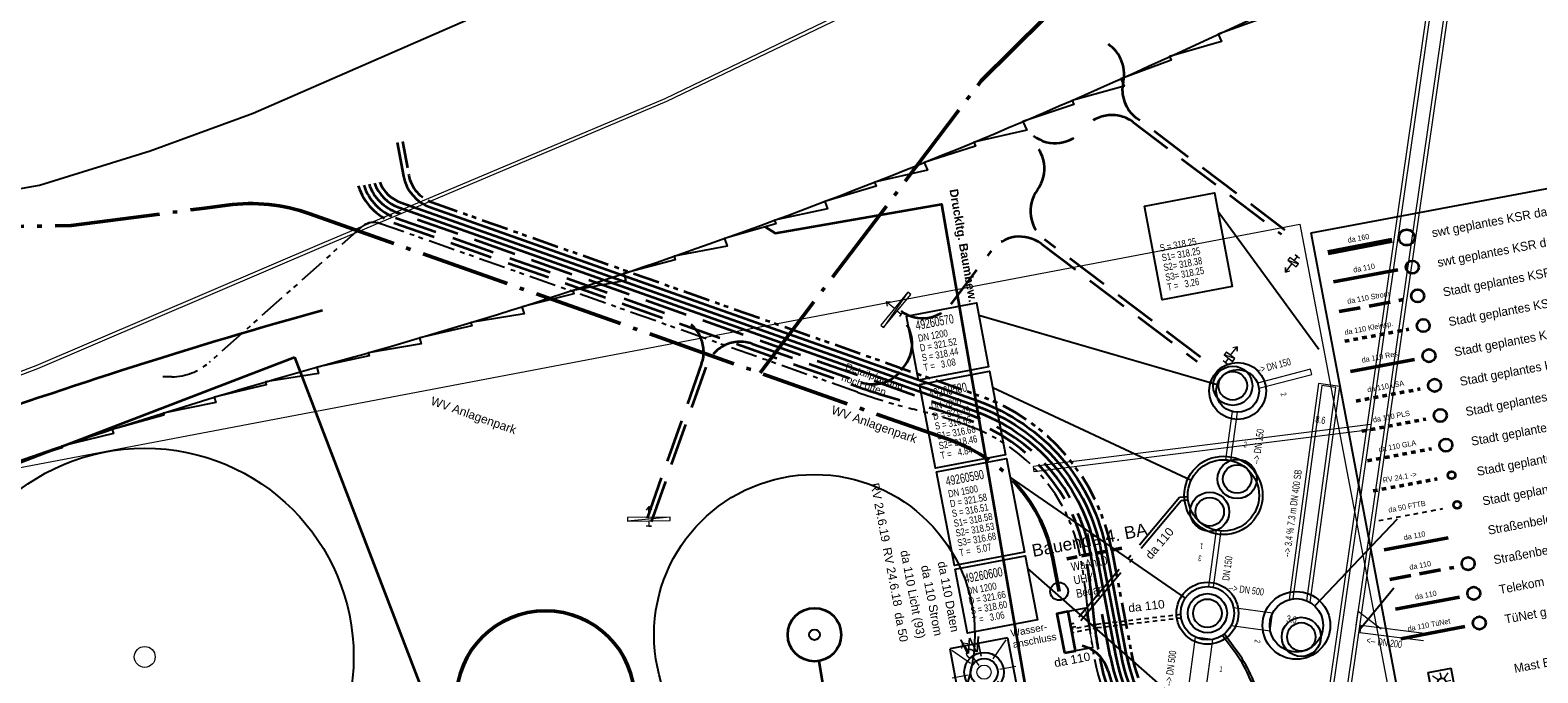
# Model space of a CAD drawing. Extents: x 3503739 to 3504470, y 5375172 to 5375561.
# Tile 117 of 121: x 3504095 to 3504137, y 5375429 to 5375447. Entities that reach past the tile are written whole.
import ezdxf

# ---------------------------------------------------------------- set-up
doc = ezdxf.new("R2010")
doc.units = 0
doc.header["$MEASUREMENT"] = 0
for name, pattern in [('103', [3.37501, 2.50001, -0.375, 0.125, -0.375]), ('123', [0.25001, 0.12501, -0.125]), ('2', [3.4, 1.2, -0.5, 1.2, -0.5]), ('202', [2.64, 1.75, -0.38, 0.13, -0.38]), ('237', [1.5, 0.75, -0.18, 0.13, -0.13, 0.13, -0.18]), ('49', [1.7001, 0.6001, -0.25, 0.6, -0.25]), ('88', [0.35001, 0.12501, -0.05, 0.125, -0.05]), ('89', [0.85001, 0.30001, -0.125, 0.3, -0.125])]:
    doc.linetypes.add(name, pattern=pattern)
for name, color, linetype in [('2P_FAHRBAHN', 7, 'Continuous'), ('_4WP_ALLGEMEIN', 7, 'Continuous'), ('_4WP_BAUBEGINN', 7, 'Continuous'), ('_4WP_KANALISATIO', 7, 'Continuous'), ('_4WP_KANCAD_', 7, 'Continuous'), ('_4WP_KANCAD__', 7, 'Continuous'), ('_4WP_KANCADT_', 7, 'Continuous'), ('_4WP_KANCADT__', 7, 'Continuous'), ('_4WP_LICHT-KSR', 7, 'Continuous'), ('_4WP_LICHT-LAMPE', 7, 'Continuous'), ('_4WP_STADT_BEW_S', 7, 'Continuous'), ('_4WP_STADT_DATEN', 7, 'Continuous'), ('_4WP_STADT_FTT1', 7, 'Continuous'), ('_4WP_STADT_KLEIN', 7, 'Continuous'), ('_4WP_STADT_RESER', 7, 'Continuous'), ('_4WP_STADT_STROM', 7, 'Continuous'), ('_4WP_STADT_WASSE', 7, 'Continuous'), ('_4WP_SWT-STRSTIL', 7, 'Continuous'), ('BHM_2021-11-19', 7, 'Continuous'), ('BHM_BAUM_BESTA', 7, 'Continuous'), ('BHM_BAUM_NEU', 7, 'Continuous'), ('SP_BAUSTELLENUMF', 7, 'Continuous'), ('VOGT_S2022-01-24', 7, 'Continuous'), ('VOGT_S2022-01-28', 7, 'Continuous'), ('W-SCHE__CLIPPING', 7, 'Continuous'), ('W-SCHESTEMPEL4', 7, 'Continuous')]:
    doc.layers.add(name, color=color, linetype=linetype)
doc.styles.add('145', font='ARIAL.TTF', dxfattribs={"height": 0.24})
doc.styles.add('151', font='ARIAL.TTF', dxfattribs={"height": 0.2})
doc.styles.add('154', font='ARIAL.TTF', dxfattribs={"height": 0.24})
doc.styles.add('177', font='ARIAL.TTF', dxfattribs={"height": 0.2})
doc.styles.add('202', font='ARIAL.TTF', dxfattribs={"height": 0.24})
doc.styles.add('24', font='ARIAL.TTF', dxfattribs={"height": 0.43})
doc.styles.add('3', font='ARIAL.TTF', dxfattribs={"height": 2})
doc.styles.add('40', font='TXT', dxfattribs={"width": 0.7, "height": 0.2})
doc.styles.add('420', font='ARIAL.TTF', dxfattribs={"height": 0.24})
doc.styles.add('434', font='ARIAL.TTF', dxfattribs={"height": 0.24})
doc.styles.add('495', font='ARIAL.TTF', dxfattribs={"height": 0.35})
doc.styles.add('524', font='ARIAL.TTF', dxfattribs={"height": 0.24})
doc.styles.add('558', font='ARIALBD.TTF', dxfattribs={"height": 0.24})
doc.styles.add('575', font='ARIAL.TTF', dxfattribs={"width": 0.8, "height": 0.24})
doc.styles.add('685', font='TXT', dxfattribs={"height": 0.25})
doc.styles.add('686', font='TXT', dxfattribs={"width": 0.8, "height": 0.15})
doc.styles.add('687', font='TXT', dxfattribs={"width": 0.8, "height": 0.15})
doc.styles.add('688', font='TXT', dxfattribs={"width": 0.8, "height": 0.15})
doc.styles.add('689', font='TXT', dxfattribs={"width": 0.8, "height": 0.15})
doc.styles.add('690', font='TXT', dxfattribs={"width": 0.8, "height": 0.15})
doc.styles.add('691', font='TXT', dxfattribs={"width": 0.8, "height": 0.15})
doc.styles.add('692', font='TXT', dxfattribs={"width": 0.8, "height": 0.15})
doc.styles.add('693', font='TXT', dxfattribs={"width": 0.8, "height": 0.15})
doc.styles.add('78', font='TXT', dxfattribs={"width": 0.7, "height": 0.2})
doc.styles.add('81', font='TXT', dxfattribs={"width": 0.7, "height": 0.2})
doc.styles.add('86', font='TXT', dxfattribs={"width": 0.7, "height": 0.26})
doc.styles.add('87', font='TXT', dxfattribs={"width": 0.8, "height": 0.2})
doc.styles.add('91', font='TXT', dxfattribs={"width": 0.6, "height": 0.16})

# ---------------------------------------------------------------- blocks, each defined once
blk = doc.blocks.new('BAUM_BESTAND')
at = {"color": 250, "linetype": 'Continuous', "lineweight": 25}
blk.add_circle((0, 0), 3, dxfattribs=at)
at = {"color": 250, "linetype": 'Continuous', "lineweight": 13}
blk.add_circle((0, 0), 0.15, dxfattribs=at)
blk = doc.blocks.new('_U45')
at = {"color": 5, "linetype": 'Continuous', "lineweight": 13}
blk.add_line((590.884652, -104.188907), (-608.24947, 5.708131), dxfattribs=at)
for points in [[(-608.24947, 5.708131), (573.519834, -202.669682), (590.884652, -104.188907), (-590.884652, 104.188907), (-608.24947, 5.708131)], [(0, 0), (52.094453, 295.442326), (108.590217, 183.937937), (52.094453, 295.442326), (-39.130946, 209.985164)], [(-17.364818, -98.480775), (-43.412044, -246.201938), (30.448537, -259.225552), (-43.412044, -246.201938), (-117.272626, -233.178325)]]:
    blk.add_lwpolyline(points, dxfattribs=at)
at = {"color": 5, "linetype": 'Continuous', "style": '3'}
blk.add_text('16', height=2, dxfattribs=at).set_placement((1398.133639, 1793.280735))
blk = doc.blocks.new('_U38')
at = {"color": 5, "linetype": 'Continuous', "lineweight": 13}
blk.add_line((459.626666, 385.672566), (-395.347905, -462.27701), dxfattribs=at)
for points in [[(-395.347905, -462.27701), (523.905427, 309.068122), (459.626666, 385.672566), (-459.626666, -385.672566), (-395.347905, -462.27701)], [(0, 0), (-192.836283, 229.813333), (-71.104189, 201.417959), (-192.836283, 229.813333), (-186.010855, 104.999818)], [(64.278761, -76.604444), (160.696902, -191.511111), (218.150236, -143.30204), (160.696902, -191.511111), (103.243569, -239.720182)]]:
    blk.add_lwpolyline(points, dxfattribs=at)
at = {"color": 5, "linetype": 'Continuous', "style": '3'}
blk.add_text('16', height=2, dxfattribs=at).set_placement((1398.133639, 1793.280735))
blk = doc.blocks.new('_U42')
at = {"color": 5, "linetype": 'Continuous', "lineweight": 13}
blk.add_line((100.369591, -111.471724), (-174.684074, 44.558663), dxfattribs=at)
for points in [[(-174.684074, 44.558663), (26.055108, -178.384784), (100.369591, -111.471724), (-100.369591, 111.471724), (-174.684074, 44.558663)], [(0, 0), (222.943448, 200.739182), (198.813761, 78.090259), (222.943448, 200.739182), (98.44417, 189.561983)], [(-74.314483, -66.913061), (-185.786206, -167.282652), (-135.601411, -223.018514), (-185.786206, -167.282652), (-235.971002, -111.54679)]]:
    blk.add_lwpolyline(points, dxfattribs=at)
at = {"color": 5, "linetype": 'Continuous', "style": '3'}
blk.add_text('15', height=2, dxfattribs=at).set_placement((-844.192596, 844.355556))
blk = doc.blocks.new('_U41')
at = {"color": 5, "linetype": 'Continuous', "lineweight": 13}
blk.add_line((-100.369591, 111.471724), (174.684074, -44.558663), dxfattribs=at)
for points in [[(0, 0), (-222.943448, -200.739182), (-198.813761, -78.090259), (-222.943448, -200.739182), (-98.44417, -189.561983)], [(174.684074, -44.558663), (-26.055108, 178.384784), (-100.369591, 111.471724), (100.369591, -111.471724), (174.684074, -44.558663)], [(74.314483, 66.913061), (185.786206, 167.282652), (135.601411, 223.018514), (185.786206, 167.282652), (235.971002, 111.54679)]]:
    blk.add_lwpolyline(points, dxfattribs=at)
at = {"color": 5, "linetype": 'Continuous', "style": '3'}
blk.add_text('15', height=2, dxfattribs=at).set_placement((-844.192596, 844.355556))
blk = doc.blocks.new('WP_LP_1010')
at = {"color": 1, "linetype": 'Continuous', "lineweight": 13}
for p, q in [((0, 0.454947), (0, 0.909893)), ((0, 0.909893), (0, 0.454947)), ((-0.776636, 0.776649), (-0.321689, 0.321703)), ((0.321689, 0.321703), (0.776636, 0.776649)), ((0.321689, 0.321703), (0.776636, 0.776649)), ((-0.454947, 0), (-0.909893, 0)), ((-0.454947, 0), (-0.909893, 0)), ((0.454947, 0), (0.909893, 0)), ((-0.321689, -0.321689), (-0.776636, -0.776636)), ((-0.321689, -0.321689), (-0.776636, -0.776636)), ((0.321689, -0.321689), (0.776636, -0.776636)), ((0.321689, -0.321689), (0.776636, -0.776636)), ((0, -0.454947), (0, -0.909893)), ((0, -0.454947), (0, -0.909893))]:
    blk.add_line(p, q, dxfattribs=at)
at = {"color": 7, "linetype": 'Continuous', "lineweight": 25}
for p, q in [((0.8253, 0.8253), (-0.8253, 0.8253)), ((-0.8253, 0.8253), (-0.8253, -0.8253)), ((0.8253, 0.8253), (0.8253, -0.8253)), ((0.8253, -0.8253), (-0.8253, -0.8253))]:
    blk.add_line(p, q, dxfattribs=at)
for radius in [0.555163, 0.38185]:
    blk.add_circle((0, 0), radius, dxfattribs=at)
at = {"color": 1, "linetype": 'Continuous', "style": '24'}
blk.add_text('W', height=0.43, dxfattribs=at).set_placement((-0.503602, 0.589889))
blk = doc.blocks.new('WP_LP-1020')
at = {"color": 7, "linetype": 'Continuous', "lineweight": 25}
for p, q in [((-0.8253, 0.8253), (0.8253, 0.8253)), ((-0.8253, -0.8253), (-0.8253, 0.8253)), ((0.8253, -0.8253), (0.8253, 0.8253)), ((-0.8253, -0.8253), (0.8253, -0.8253))]:
    blk.add_line(p, q, dxfattribs=at)
at = {"color": 1, "linetype": 'Continuous', "lineweight": 13}
for p, q in [((-0.324962, 0), (-0.649924, 0)), ((-0.324962, 0), (-0.649924, 0)), ((-0.554739, 0.55475), (-0.229777, 0.229788)), ((0, 0.324962), (0, 0.649924)), ((0, 0.649924), (0, 0.324962)), ((0.229777, 0.229788), (0.554739, 0.55475)), ((0.229777, 0.229788), (0.554739, 0.55475)), ((0.324962, 0), (0.649924, 0)), ((-0.229777, -0.229777), (-0.554739, -0.554739)), ((-0.229777, -0.229777), (-0.554739, -0.554739)), ((0, -0.324962), (0, -0.649924)), ((0, -0.324962), (0, -0.649924)), ((0.229777, -0.229777), (0.554739, -0.554739)), ((0.229777, -0.229777), (0.554739, -0.554739))]:
    blk.add_line(p, q, dxfattribs=at)
at = {"color": 7, "linetype": 'Continuous', "lineweight": 25}
blk.add_circle((0, 0), 0.272749, dxfattribs=at)

msp = doc.modelspace()

# ---------------------------------------------------------------- linework, layer by layer
at = {"layer": '2P_FAHRBAHN', "color": 7, "linetype": 'Continuous', "lineweight": 35}
msp.add_lwpolyline([(3504082.011, 5375431.772, -0.037803), (3504102.855, 5375439.292)], format="xyb", dxfattribs=at)
at = {"layer": '_4WP_ALLGEMEIN', "color": 1, "linetype": 'Continuous', "lineweight": 35}
for p, q in [((3504089.243, 5375433.048, 319.984), (3504102.066, 5375437.968, 319.984)), ((3504102.066, 5375437.968, 319.984), (3504106.669, 5375425.97))]:
    msp.add_line(p, q, dxfattribs=at)
at = {"layer": '_4WP_BAUBEGINN', "color": 1, "linetype": '89', "lineweight": 50}
msp.add_line((3504123.739, 5375432.307), (3504125.397, 5375432.623), dxfattribs=at)
at = {"layer": '_4WP_KANALISATIO', "color": 1, "linetype": 'Continuous', "lineweight": 18}
for p, q in [((3504132.273, 5375436.083), (3504122.809, 5375434.897)), ((3504132.251, 5375435.929), (3504122.828, 5375434.748))]:
    msp.add_line(p, q, dxfattribs=at)
at = {"layer": '_4WP_KANALISATIO', "color": 7, "linetype": 'Continuous', "lineweight": 13}
for p, q in [((3504122.828, 5375434.748), (3504122.809, 5375434.897)), ((3504123.778, 5375430.825), (3504123.988, 5375429.725)), ((3504124.479, 5375429.819), (3504124.269, 5375430.919))]:
    msp.add_line(p, q, dxfattribs=at)
at = {"layer": '_4WP_KANALISATIO', "color": 250, "linetype": 'Continuous', "lineweight": 25}
for p, q in [((3504124.269, 5375430.919), (3504123.778, 5375430.825)), ((3504124.479, 5375429.819), (3504123.988, 5375429.725))]:
    msp.add_line(p, q, dxfattribs=at)
at = {"layer": '_4WP_KANALISATIO', "color": 7, "linetype": '88', "lineweight": 25}
for p, q in [((3504126.938, 5375430.741), (3504124.583, 5375430.464)), ((3504126.95, 5375430.642), (3504124.598, 5375430.365)), ((3504124.583, 5375430.464), (3504123.873, 5375430.328)), ((3504124.598, 5375430.365), (3504123.891, 5375430.23))]:
    msp.add_line(p, q, dxfattribs=at)
at = {"layer": '_4WP_KANALISATIO', "color": 7, "linetype": '202', "lineweight": 25}
for points in [[(3504127.136, 5375434.05), (3504126.903, 5375434.03), (3504123.938, 5375430.494), (3504123.845, 5375430.476)], [(3504127.145, 5375433.951), (3504126.953, 5375433.934), (3504123.991, 5375430.402), (3504123.863, 5375430.378)]]:
    msp.add_lwpolyline(points, dxfattribs=at)
at = {"layer": '_4WP_KANALISATIO', "color": 7, "linetype": 'Continuous', "lineweight": 35}
msp.add_lwpolyline([(3504123.674, 5375429.665), (3504123.988, 5375429.725), (3504123.778, 5375430.825), (3504123.464, 5375430.765), (3504123.674, 5375429.665)], dxfattribs=at)
at = {"layer": '_4WP_KANALISATIO', "color": 1, "linetype": 'Continuous', "lineweight": 18}
msp.add_lwpolyline([(3504131.864, 5375430.445), (3504131.921, 5375430.841), (3504132.564, 5375430.344)], dxfattribs=at)
at = {"layer": '_4WP_KANALISATIO', "color": 1, "linetype": 'Continuous', "lineweight": 25}
for points in [[(3504129.099, 5375428.296, 0.102285), (3504128.439, 5375429.715), (3504128.105, 5375430.16)], [(3504129.16, 5375428.31, 0.102285), (3504128.489, 5375429.752), (3504128.164, 5375430.195)]]:
    msp.add_lwpolyline(points, format="xyb", dxfattribs=at)
at = {"layer": '_4WP_KANALISATIO', "color": 150, "linetype": 'Continuous', "lineweight": 25}
for centre, radius in [((3504128.398, 5375437.166), 0.55), ((3504128.398, 5375437.166), 0.4), ((3504128.522, 5375434.548), 0.55), ((3504128.522, 5375434.548), 0.4), ((3504127.752, 5375433.628), 0.55), ((3504127.752, 5375433.628), 0.4), ((3504127.687, 5375430.779), 0.55), ((3504127.687, 5375430.779), 0.4), ((3504130.322, 5375430.115), 0.55), ((3504130.322, 5375430.115), 0.4)]:
    msp.add_circle(centre, radius, dxfattribs=at)
at = {"layer": '_4WP_KANCAD_', "color": 1, "linetype": 'Continuous', "lineweight": 18}
for p, q in [((3504132.273, 5375436.083), (3504122.809, 5375434.897)), ((3504132.251, 5375435.929), (3504122.828, 5375434.748))]:
    msp.add_line(p, q, dxfattribs=at)
for points in [[(3504131.597, 5375427.89), (3504136.732, 5375463.509), (3504136.138, 5375463.594), (3504131.003, 5375427.976)], [(3504131.505, 5375427.95), (3504136.628, 5375463.488), (3504136.232, 5375463.545), (3504131.109, 5375428.007)], [(3504131.864, 5375430.445), (3504131.921, 5375430.841), (3504132.564, 5375430.344)]]:
    msp.add_lwpolyline(points, dxfattribs=at)
at = {"layer": '_4WP_KANCAD_', "color": 150, "linetype": 'Continuous', "lineweight": 18}
for points in [[(3504129.131, 5375437.098), (3504130.615, 5375437.483), (3504130.577, 5375437.628), (3504129.093, 5375437.243)], [(3504130.574, 5375431.08), (3504131.399, 5375437.15), (3504130.805, 5375437.231), (3504129.979, 5375431.161)], [(3504130.48, 5375431.128), (3504131.294, 5375437.118), (3504130.898, 5375437.171), (3504130.083, 5375431.182)], [(3504128.346, 5375435.066), (3504128.53, 5375436.421), (3504128.381, 5375436.441), (3504128.197, 5375435.086)], [(3504127.862, 5375431.508), (3504128.077, 5375433.09), (3504127.928, 5375433.11), (3504127.713, 5375431.529)], [(3504128.354, 5375430.436), (3504129.45, 5375430.287), (3504129.517, 5375430.782), (3504128.421, 5375430.931)], [(3504127.623, 5375428.452), (3504127.84, 5375430.045), (3504127.344, 5375430.112), (3504127.128, 5375428.519)]]:
    msp.add_lwpolyline(points, dxfattribs=at)
at = {"layer": '_4WP_KANCAD_', "color": 150, "linetype": 'Continuous', "lineweight": 25}
for centre, radius in [((3504128.536, 5375437.021, 318.436), 0.8), ((3504128.536, 5375437.021, 318.436), 0.6), ((3504128.137, 5375434.088, 316.65), 1.1), ((3504128.137, 5375434.088, 316.65), 1), ((3504127.687, 5375430.779, 316.51), 0.87), ((3504127.687, 5375430.779, 316.51), 0.75), ((3504130.184, 5375430.439, 318.5), 0.95), ((3504130.184, 5375430.439, 318.5), 0.75)]:
    msp.add_circle(centre, radius, dxfattribs=at)
at = {"layer": '_4WP_KANCAD__', "color": 1, "linetype": 'Continuous', "lineweight": 18}
msp.add_lwpolyline([(3504133.779, 5375430.214), (3504131.989, 5375430.436), (3504131.965, 5375430.238), (3504133.755, 5375430.016)], dxfattribs=at)
at = {"layer": '_4WP_KANCADT_', "color": 150, "linetype": 'Continuous', "lineweight": 25}
for p, q in [((3504130.818, 5375438.189), (3504127.986, 5375442.055)), ((3504127.96, 5375437.189), (3504121.275, 5375439.136)), ((3504127.231, 5375434.511), (3504121.665, 5375437.106)), ((3504127.07, 5375431.205), (3504122.151, 5375434.598)), ((3504130.7, 5375430.983), (3504133.021, 5375433.433)), ((3504126.851, 5375428.341), (3504122.645, 5375432.032))]:
    msp.add_line(p, q, dxfattribs=at)
at = {"layer": '_4WP_KANCADT_', "color": 7, "linetype": 'Continuous', "lineweight": 18}
for points in [[(3504125.922, 5375442.208), (3504127.887, 5375442.581), (3504128.385, 5375439.954), (3504126.42, 5375439.581), (3504125.922, 5375442.208)], [(3504119.242, 5375439.124), (3504121.207, 5375439.497), (3504121.548, 5375437.695), (3504119.583, 5375437.322), (3504119.242, 5375439.124)], [(3504119.611, 5375437.204), (3504121.576, 5375437.577), (3504122.022, 5375435.225), (3504120.057, 5375434.852), (3504119.611, 5375437.204)], [(3504120.087, 5375434.751), (3504122.052, 5375435.124), (3504122.55, 5375432.497), (3504120.585, 5375432.124), (3504120.087, 5375434.751)], [(3504120.612, 5375432.02), (3504122.577, 5375432.393), (3504122.918, 5375430.591), (3504120.953, 5375430.218), (3504120.612, 5375432.02)]]:
    msp.add_lwpolyline(points, dxfattribs=at)
at = {"layer": '_4WP_KANCADT_', "color": 150, "linetype": 'Continuous', "lineweight": 25}
for points in [[(3504125.922, 5375442.208), (3504127.887, 5375442.581), (3504128.385, 5375439.954), (3504126.42, 5375439.581), (3504125.922, 5375442.208)], [(3504119.242, 5375439.124), (3504121.207, 5375439.497), (3504121.548, 5375437.695), (3504119.583, 5375437.322), (3504119.242, 5375439.124)], [(3504119.611, 5375437.204), (3504121.576, 5375437.577), (3504122.022, 5375435.225), (3504120.057, 5375434.852), (3504119.611, 5375437.204)], [(3504120.087, 5375434.751), (3504122.052, 5375435.124), (3504122.55, 5375432.497), (3504120.585, 5375432.124), (3504120.087, 5375434.751)], [(3504120.612, 5375432.02), (3504122.577, 5375432.393), (3504122.918, 5375430.591), (3504120.953, 5375430.218), (3504120.612, 5375432.02)]]:
    msp.add_lwpolyline(points, dxfattribs=at)
at = {"layer": '_4WP_KANCADT__', "color": 1, "linetype": 'Continuous', "lineweight": 25}
msp.add_line((3504131.977, 5375430.337), (3504132.92, 5375431.493), dxfattribs=at)
at = {"layer": '_4WP_LICHT-KSR', "color": 190, "linetype": '2', "lineweight": 35}
for points in [[(3504129.861, 5375441.538), (3504125.696, 5375444.685, -0.294876), (3504125.324, 5375445.704, 0.336852), (3504124.823, 5375446.806)], [(3504122.81, 5375444.182, 0.411608), (3504124.205, 5375444.37, -0.414214), (3504125.606, 5375444.565), (3504129.768, 5375441.421)], [(3504127.492, 5375437.966), (3504123.117, 5375441.271, -0.414213), (3504122.922, 5375442.672, 0.41052), (3504122.719, 5375444.063)], [(3504103.859, 5375442.781, 0.237101), (3504104.855, 5375441.745), (3504117.914, 5375437.127, 0.023108), (3504119.469, 5375436.657, -0.023108), (3504121.023, 5375436.187)], [(3504104.01, 5375442.8, 0.23246), (3504104.905, 5375441.886), (3504112.885, 5375439.064, -0.414214), (3504113.494, 5375437.788), (3504111.943, 5375433.399)], [(3504119.096, 5375439.267, 0.414213), (3504120.497, 5375439.462), (3504121.626, 5375440.957, -0.414213), (3504123.027, 5375441.152), (3504127.401, 5375437.846)], [(3504112.084, 5375433.349), (3504113.636, 5375437.738, -0.414214), (3504114.912, 5375438.347), (3504117.964, 5375437.268, 0.326848), (3504119.096, 5375437.608), (3504119.201, 5375437.747, 0.414213), (3504119.006, 5375439.148)], [(3504121.023, 5375436.187, -0.266769), (3504124.268, 5375432.408, -0.025718), (3504124.466, 5375430.964, 0.025662), (3504124.665, 5375429.52, 0.152696), (3504126.325, 5375426.415), (3504127.078, 5375425.675, 0.109772), (3504127.815, 5375425.214, -0.264521), (3504128.322, 5375424.629)]]:
    msp.add_lwpolyline(points, format="xyb", dxfattribs=at)
at = {"layer": '_4WP_STADT_BEW_S', "color": 142, "linetype": 'Continuous', "lineweight": 35}
msp.add_line((3504116.783, 5375429.436), (3504117.888, 5375422.775), dxfattribs=at)
msp.add_lwpolyline([(3504115.278, 5375441.633), (3504115.553, 5375441.456), (3504120.227, 5375442.267), (3504123.427, 5375423.83), (3504062.907, 5375412.303)], dxfattribs=at)
msp.add_circle((3504116.66, 5375430.176), 0.75, dxfattribs=at)
at = {"layer": '_4WP_STADT_DATEN', "color": 7, "linetype": 'Continuous', "lineweight": 35}
msp.add_lwpolyline([(3504104.949, 5375443.994), (3504105.128, 5375443.049, 0.266971), (3504105.874, 5375442.179), (3504121.223, 5375436.752, -0.266769), (3504124.857, 5375432.52), (3504125.402, 5375429.659, 0.152657), (3504126.851, 5375426.949), (3504128.346, 5375425.48, -0.007585), (3504128.377, 5375425.449, -0.145681), (3504129.009, 5375424.253), (3504129.138, 5375423.609)], format="xyb", dxfattribs=at)
at = {"layer": '_4WP_STADT_FTT1', "color": 1, "linetype": '237', "lineweight": 25}
for points in [[(3504120.973, 5375436.045, 0.023108), (3504119.432, 5375436.511, -0.023108), (3504117.864, 5375436.985), (3504104.453, 5375441.727, 0.27322), (3504103.954, 5375441.629), (3504099.674, 5375437.822, -0.181227), (3504098.626, 5375437.418), (3504098.376, 5375437.415)], [(3504128.504, 5375423.297, -0.117463), (3504128.136, 5375424.079, 0.147933), (3504127.727, 5375424.826), (3504126.218, 5375426.31, -0.152515), (3504124.518, 5375429.491, -0.025735), (3504124.319, 5375430.935, 0.025735), (3504124.12, 5375432.38, 0.266769), (3504120.973, 5375436.045)]]:
    msp.add_lwpolyline(points, format="xyb", dxfattribs=at)
at = {"layer": '_4WP_STADT_KLEIN', "color": 3, "linetype": '237', "lineweight": 35}
msp.add_lwpolyline([(3504105.096, 5375444.022), (3504105.275, 5375443.077, 0.266971), (3504105.924, 5375442.321), (3504121.273, 5375436.894, -0.266769), (3504125.005, 5375432.548), (3504125.549, 5375429.687, 0.152657), (3504126.956, 5375427.056), (3504128.451, 5375425.587, -0.007309), (3504128.484, 5375425.554, -0.145681), (3504129.156, 5375424.282), (3504129.285, 5375423.638)], format="xyb", dxfattribs=at)
at = {"layer": '_4WP_STADT_RESER', "color": 7, "linetype": 'Continuous', "lineweight": 35}
for points in [[(3504104.309, 5375442.855, 0.222942), (3504105.005, 5375442.169), (3504121.123, 5375436.47, -0.266769), (3504124.562, 5375432.464), (3504125.107, 5375429.603, 0.152638), (3504126.641, 5375426.735), (3504128.148, 5375425.254, -0.150399), (3504128.47, 5375424.659)], [(3504104.459, 5375442.883, 0.216336), (3504105.055, 5375442.31), (3504121.173, 5375436.611, -0.266769), (3504124.71, 5375432.492), (3504125.254, 5375429.631, 0.152638), (3504126.746, 5375426.842), (3504128.253, 5375425.361, -0.1504), (3504128.617, 5375424.688)]]:
    msp.add_lwpolyline(points, format="xyb", dxfattribs=at)
at = {"layer": '_4WP_STADT_STROM', "color": 3, "linetype": '2', "lineweight": 35}
for points in [[(3504128.323, 5375424.629, 0.1504), (3504128.043, 5375425.147), (3504126.535, 5375426.629, -0.152638), (3504124.96, 5375429.575), (3504124.415, 5375432.436, 0.266769), (3504121.073, 5375436.328), (3504104.955, 5375442.027, -0.228017), (3504104.16, 5375442.827)], [(3504124.176, 5375429.863, -0.273925), (3504124.903, 5375429.148, 0.134498), (3504126.43, 5375426.522), (3504127.184, 5375425.781, 0.064391), (3504127.865, 5375425.265, -0.216877), (3504128.323, 5375424.629)]]:
    msp.add_lwpolyline(points, format="xyb", dxfattribs=at)
at = {"layer": '_4WP_STADT_WASSE', "color": 4, "linetype": '103', "lineweight": 50}
for points in [[(3504115.134, 5375437.527), (3504121.336, 5375445.727), (3504123.802, 5375448.173, -0.122677), (3504124.612, 5375448.656), (3504137.447, 5375452.523, 0.175741), (3504139.114, 5375453.766), (3504142.025, 5375458.192, -0.213992), (3504148.146, 5375462.021), (3504169.944, 5375464.327)], [(3503976.416, 5375409.407, -0.414429), (3503977.12, 5375412.873, -0.00493), (3503983.244, 5375416.84, 0.003765), (3503987.962, 5375419.881), (3503993.068, 5375423.26), (3504005.856, 5375431.739, -0.133537), (3504025.584, 5375438.275), (3504032.042, 5375438.626), (3504034.189, 5375438.742), (3504041.691, 5375439.15, -0.112834), (3504045.907, 5375438.426, 0.175643), (3504053.6, 5375438.067), (3504057.205, 5375439.186, -0.061767), (3504063.653, 5375440.344), (3504085.224, 5375441.516), (3504095.801, 5375441.664), (3504099.547, 5375442.156), (3504100.177, 5375442.239, -0.118185), (3504102.495, 5375441.995), (3504120.51, 5375435.626, -0.266769), (3504123.35, 5375432.318), (3504123.526, 5375431.393)]]:
    msp.add_lwpolyline(points, format="xyb", dxfattribs=at)
at = {"layer": '_4WP_STADT_WASSE', "color": 7, "linetype": 'Continuous', "lineweight": 25}
msp.add_circle((3504123.526, 5375431.393), 0.25, dxfattribs=at)
at = {"layer": '_4WP_SWT-STRSTIL', "color": 3, "linetype": 'Continuous', "lineweight": 18}
for points in [[(3504089.976, 5375435.91), (3504094.817, 5375437.739), (3504102.842, 5375441.168), (3504112.47, 5375445.237), (3504118.503, 5375448.153)], [(3504118.549, 5375448.064), (3504112.511, 5375445.146), (3504102.881, 5375441.076), (3504094.854, 5375437.646), (3504090.011, 5375435.816)]]:
    msp.add_lwpolyline(points, dxfattribs=at)
at = {"layer": 'BHM_2021-11-19', "color": 250, "linetype": 'Continuous', "lineweight": 25}
msp.add_lwpolyline([(3504002.303, 5375412.673), (3504011.707, 5375415.684), (3504017.954, 5375417.84), (3504024.881, 5375420.779), (3504032.925, 5375424.416), (3504037.847, 5375427.015), (3504042.961, 5375429.888), (3504048.372, 5375432.151), (3504051.749, 5375433.236), (3504060.276, 5375435.872), (3504071.928, 5375439.966), (3504077.224, 5375441.994), (3504082.393, 5375444.327), (3504085.95, 5375445.484), (3504089.575, 5375446.406), (3504091.087, 5375444.586), (3504092.903, 5375443.07), (3504093.79, 5375442.604), (3504094.91, 5375442.797), (3504098.015, 5375443.765), (3504100.912, 5375444.824), (3504106.862, 5375447.424)], dxfattribs=at)
at = {"layer": 'BHM_BAUM_NEU', "color": 91, "linetype": 'Continuous', "lineweight": 25}
for radius in [4.5, 0.15]:
    msp.add_circle((3504116.66, 5375430.176), radius, dxfattribs=at)
at = {"layer": 'BHM_BAUM_NEU', "color": 91, "linetype": 'Continuous', "lineweight": 50}
msp.add_circle((3504109.111, 5375428.35), 2.5, dxfattribs=at)
at = {"layer": 'SP_BAUSTELLENUMF', "color": 12, "linetype": 'Continuous', "lineweight": 25}
msp.add_lwpolyline([(3504015.357, 5375383.083), (3504065.509, 5375420.702, -0.055459), (3504079.844, 5375429.155), (3504082.625, 5375430.403, -0.037803), (3504103.256, 5375437.846, 0.040485), (3504126.744, 5375446.463), (3504161.298, 5375462.416, -0.029544), (3504167.921, 5375465.012), (3504179.441, 5375468.758)], format="xyb", dxfattribs=at)
msp.add_lwpolyline([(3504129.404, 5375447.546), (3504127.987, 5375447.037), (3504128.081, 5375446.833), (3504126.625, 5375446.408), (3504126.671, 5375446.31), (3504125.26, 5375445.787), (3504125.353, 5375445.579), (3504123.888, 5375445.18), (3504123.939, 5375445.063), (3504122.511, 5375444.585), (3504122.616, 5375444.339), (3504121.128, 5375444.004), (3504121.175, 5375443.891), (3504119.74, 5375443.437), (3504119.828, 5375443.218), (3504118.346, 5375442.882), (3504118.39, 5375442.77), (3504116.947, 5375442.342), (3504117.026, 5375442.133), (3504115.542, 5375441.815), (3504115.58, 5375441.713), (3504114.133, 5375441.302), (3504114.208, 5375441.091), (3504112.718, 5375440.802), (3504112.755, 5375440.698), (3504111.299, 5375440.316), (3504111.364, 5375440.124), (3504109.876, 5375439.844), (3504109.906, 5375439.749), (3504108.447, 5375439.385), (3504108.51, 5375439.188), (3504107.015, 5375438.941), (3504107.041, 5375438.853), (3504105.578, 5375438.51), (3504105.627, 5375438.344), (3504104.137, 5375438.094), (3504104.161, 5375438.008), (3504102.693, 5375437.689), (3504102.743, 5375437.51), (3504101.251, 5375437.275), (3504101.276, 5375437.19), (3504099.814, 5375436.845), (3504099.858, 5375436.699), (3504098.381, 5375436.401), (3504098.401, 5375436.339), (3504096.953, 5375435.943), (3504096.992, 5375435.824), (3504095.53, 5375435.469), (3504095.546, 5375435.42), (3504094.111, 5375434.981)], dxfattribs=at)
at = {"layer": 'SP_BAUSTELLENUMF', "color": 12, "linetype": 'Continuous', "lineweight": 35}
msp.add_lwpolyline([(3504082.011, 5375431.772, -0.037803), (3504102.855, 5375439.292)], format="xyb", dxfattribs=at)
at = {"layer": 'VOGT_S2022-01-28', "color": 5, "linetype": 'Continuous', "lineweight": 13}
for p, q in [((3504129.941, 5375440.691), (3504130.24, 5375440.588)), ((3504119.283, 5375439.796), (3504118.599, 5375438.805)), ((3504128.457, 5375437.932), (3504128.158, 5375438.034)), ((3504112.612, 5375433.481), (3504111.413, 5375433.368)), ((3504120.798, 5375429.79), (3504120.82, 5375429.939)), ((3504120.998, 5375429.697), (3504120.82, 5375429.939)), ((3504120.968, 5375429.916), (3504120.82, 5375429.939)), ((3504121.283, 5375429.311), (3504121.105, 5375429.552))]:
    msp.add_line(p, q, dxfattribs=at)
at = {"layer": 'VOGT_S2022-01-28', "color": 51, "linetype": 'Continuous', "lineweight": 13}
msp.add_lwpolyline([(3504121.15, 5375429.666, 0.998483), (3504120.923, 5375429.623), (3504120.923, 5375429.623, 0.998483), (3504121.15, 5375429.666)], format="xyb", dxfattribs=at)
at = {"layer": 'VOGT_S2022-01-28', "color": 5, "linetype": 'Continuous', "lineweight": 13}
for points in [[(3504130.24, 5375440.588, 0), (3504130.001, 5375440.77, 0), (3504129.941, 5375440.691, 0), (3504130.179, 5375440.509, 0), (3504130.24, 5375440.588, 0)], [(3504130.12, 5375440.679, 0), (3504130.211, 5375440.798, 0), (3504130.152, 5375440.844, 0), (3504130.211, 5375440.798, 0), (3504130.271, 5375440.753, 0)], [(3504130.06, 5375440.6, 0), (3504129.878, 5375440.361, 0), (3504129.879, 5375440.486, 0), (3504129.878, 5375440.361, 0), (3504129.998, 5375440.395, 0)], [(3504118.599, 5375438.805, 0), (3504119.36, 5375439.733, 0), (3504119.283, 5375439.796, 0), (3504118.522, 5375438.869, 0), (3504118.599, 5375438.805, 0)], [(3504118.902, 5375439.333, 0), (3504118.67, 5375439.523, 0), (3504118.795, 5375439.517, 0), (3504118.67, 5375439.523, 0), (3504118.7, 5375439.401, 0)], [(3504118.979, 5375439.269, 0), (3504119.095, 5375439.174, 0), (3504119.143, 5375439.232, 0), (3504119.095, 5375439.174, 0), (3504119.048, 5375439.116, 0)], [(3504128.337, 5375438.023, 0), (3504128.52, 5375438.261, 0), (3504128.518, 5375438.136, 0), (3504128.52, 5375438.261, 0), (3504128.399, 5375438.227, 0)], [(3504128.277, 5375437.943, 0), (3504128.186, 5375437.824, 0), (3504128.245, 5375437.778, 0), (3504128.186, 5375437.824, 0), (3504128.126, 5375437.869, 0)], [(3504128.158, 5375438.034, 0), (3504128.396, 5375437.852, 0), (3504128.457, 5375437.932, 0), (3504128.218, 5375438.114, 0), (3504128.158, 5375438.034, 0)], [(3504111.413, 5375433.368, 0), (3504112.613, 5375433.381, 0), (3504112.612, 5375433.481, 0), (3504111.412, 5375433.468, 0), (3504111.413, 5375433.368, 0)], [(3504112.012, 5375433.474, 0), (3504112.009, 5375433.774, 0), (3504112.085, 5375433.675, 0), (3504112.009, 5375433.774, 0), (3504111.935, 5375433.673, 0)], [(3504112.013, 5375433.374, 0), (3504112.015, 5375433.224, 0), (3504112.09, 5375433.225, 0), (3504112.015, 5375433.224, 0), (3504111.94, 5375433.223, 0)]]:
    msp.add_polyline3d(points, dxfattribs=at)
at = {"layer": 'VOGT_S2022-01-28', "color": 51, "linetype": 'Continuous', "lineweight": 13}
for points in [[(3504130.179, 5375440.509, 0), (3504130.24, 5375440.588, 0), (3504130.001, 5375440.77, 0), (3504129.941, 5375440.691, 0)], [(3504118.522, 5375438.869, 0), (3504118.599, 5375438.805, 0), (3504119.36, 5375439.733, 0), (3504119.283, 5375439.796, 0)], [(3504128.218, 5375438.114, 0), (3504128.158, 5375438.034, 0), (3504128.396, 5375437.852, 0), (3504128.457, 5375437.932, 0)], [(3504111.412, 5375433.468, 0), (3504111.413, 5375433.368, 0), (3504112.613, 5375433.381, 0), (3504112.612, 5375433.481, 0)]]:
    msp.add_polyline3d(points, dxfattribs=at)
at = {"layer": 'VOGT_S2022-01-28', "color": 5, "linetype": 'Continuous', "lineweight": 13}
for centre, radius in [((3504121.037, 5375429.645), 0.115), ((3504121.419, 5375429.125), 0.2), ((3504121.419, 5375429.125), 0.2)]:
    msp.add_circle(centre, radius, dxfattribs=at)
at = {"layer": 'W-SCHE__CLIPPING', "color": 7, "linetype": 'Continuous', "lineweight": 13}
for p, q in [((3504017.896, 5375420.336), (3504130.284, 5375441.701)), ((3504130.284, 5375441.701), (3504145.58, 5375361.242))]:
    msp.add_line(p, q, dxfattribs=at)
at = {"layer": 'W-SCHESTEMPEL4', "color": 250, "linetype": 'Continuous', "lineweight": 25}
for p, q in [((3504130.596, 5375441.458), (3504147.483, 5375444.638)), ((3504134.699, 5375419.715), (3504130.603, 5375441.459))]:
    msp.add_line(p, q, dxfattribs=at)
at = {"layer": 'W-SCHESTEMPEL4', "color": 1, "linetype": 'Continuous', "lineweight": 70}
msp.add_line((3504131.074, 5375440.913), (3504132.873, 5375441.252), dxfattribs=at)
at = {"layer": 'W-SCHESTEMPEL4', "color": 3, "linetype": 'Continuous', "lineweight": 50}
msp.add_line((3504131.23, 5375440.081), (3504133.029, 5375440.419), dxfattribs=at)
at = {"layer": 'W-SCHESTEMPEL4', "color": 3, "linetype": '49', "lineweight": 50}
msp.add_line((3504131.387, 5375439.248), (3504133.185, 5375439.587), dxfattribs=at)
at = {"layer": 'W-SCHESTEMPEL4', "color": 3, "linetype": '123', "lineweight": 50}
msp.add_line((3504131.543, 5375438.416), (3504133.341, 5375438.754), dxfattribs=at)
at = {"layer": 'W-SCHESTEMPEL4', "color": 7, "linetype": 'Continuous', "lineweight": 50}
msp.add_line((3504131.705, 5375437.57), (3504133.502, 5375437.908), dxfattribs=at)
at = {"layer": 'W-SCHESTEMPEL4', "color": 7, "linetype": '123', "lineweight": 50}
for p, q in [((3504131.861, 5375436.737), (3504133.658, 5375437.076)), ((3504132.022, 5375435.891), (3504133.82, 5375436.23)), ((3504132.179, 5375435.059), (3504133.976, 5375435.397))]:
    msp.add_line(p, q, dxfattribs=at)
at = {"layer": 'W-SCHESTEMPEL4', "color": 1, "linetype": '123', "lineweight": 50}
msp.add_line((3504132.339, 5375434.213), (3504134.137, 5375434.551), dxfattribs=at)
at = {"layer": 'W-SCHESTEMPEL4', "color": 1, "linetype": '123', "lineweight": 25}
msp.add_line((3504132.496, 5375433.38), (3504134.293, 5375433.719), dxfattribs=at)
at = {"layer": 'W-SCHESTEMPEL4', "color": 190, "linetype": 'Continuous', "lineweight": 50}
msp.add_line((3504132.649, 5375432.562), (3504134.446, 5375432.9), dxfattribs=at)
at = {"layer": 'W-SCHESTEMPEL4', "color": 190, "linetype": '49', "lineweight": 50}
msp.add_line((3504132.806, 5375431.729), (3504134.603, 5375432.068), dxfattribs=at)
at = {"layer": 'W-SCHESTEMPEL4', "color": 114, "linetype": 'Continuous', "lineweight": 50}
msp.add_line((3504132.962, 5375430.897), (3504134.759, 5375431.235), dxfattribs=at)
at = {"layer": 'W-SCHESTEMPEL4', "color": 34, "linetype": 'Continuous', "lineweight": 50}
msp.add_line((3504133.119, 5375430.064), (3504134.915, 5375430.403), dxfattribs=at)
at = {"layer": 'W-SCHESTEMPEL4', "color": 250, "linetype": 'Continuous', "lineweight": 35}
msp.add_circle((3504133.28, 5375441.33), 0.22, dxfattribs=at)
at = {"layer": 'W-SCHESTEMPEL4', "color": 7, "linetype": 'Continuous', "lineweight": 35}
for centre, radius in [((3504133.437, 5375440.498), 0.18), ((3504133.588, 5375439.69), 0.18), ((3504133.744, 5375438.858), 0.18), ((3504133.905, 5375438.011), 0.18), ((3504134.061, 5375437.179), 0.18), ((3504134.222, 5375436.333), 0.18), ((3504134.379, 5375435.5), 0.18), ((3504134.54, 5375434.654), 0.104), ((3504134.696, 5375433.822), 0.104), ((3504135.005, 5375432.171), 0.18), ((3504135.162, 5375431.338), 0.18), ((3504135.318, 5375430.506), 0.18)]:
    msp.add_circle(centre, radius, dxfattribs=at)

# ---------------------------------------------------------------- block references
at = {"layer": '_4WP_LICHT-LAMPE', "color": 7, "rotation": 10.77300109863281}
msp.add_blockref('WP_LP_1010', (3504121.419, 5375429.125), dxfattribs=at)
at = {"layer": 'BHM_BAUM_BESTA', "color": 7, "xscale": 1.954363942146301, "yscale": 1.954363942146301, "rotation": 26.57683410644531}
msp.add_blockref('BAUM_BESTAND', (3504097.865, 5375429.553), dxfattribs=at)
at = {"layer": 'VOGT_S2022-01-24', "color": 7, "xscale": 0.001000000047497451, "yscale": 0.001000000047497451, "rotation": 10.629052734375}
for name, p in [('_U38', (3504118.902, 5375439.333)), ('_U41', (3504130.06, 5375440.6)), ('_U42', (3504128.337, 5375438.023)), ('_U45', (3504112.012, 5375433.474))]:
    msp.add_blockref(name, p, dxfattribs=at)
at = {"layer": 'W-SCHESTEMPEL4', "color": 7, "xscale": 0.4000000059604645, "yscale": 0.4000000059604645, "rotation": 10.76399230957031}
msp.add_blockref('WP_LP-1020', (3504134.267, 5375428.849), dxfattribs=at)

# ---------------------------------------------------------------- texts
at = {"layer": '_4WP_ALLGEMEIN', "color": 1, "linetype": 'Continuous', "style": '151'}
for s, p in [('Detailplanung', (3504117.506, 5375437.623)), ('noch offen', (3504117.399, 5375437.321))]:
    msp.add_text(s, height=0.2, rotation=340.5269, dxfattribs=at).set_placement(p)
at = {"layer": '_4WP_BAUBEGINN', "color": 255, "linetype": 'Continuous', "style": '495'}
msp.add_text('Bauende 4. BA', height=0.35, rotation=10.7794, dxfattribs=at).set_placement((3504122.797, 5375432.358))
at = {"layer": '_4WP_KANALISATIO', "color": 7, "linetype": 'Continuous', "style": '154'}
for rotation, p in [(50.0179, (3504126.104, 5375432.273)), (6.7125, (3504125.481, 5375430.804))]:
    msp.add_text('da 110', height=0.24, rotation=rotation, dxfattribs=at).set_placement(p)
at = {"layer": '_4WP_KANALISATIO', "color": 1, "linetype": 'Continuous', "style": '177'}
for s, p in [('Wasser-', (3504122.184, 5375430.116)), ('anschluss', (3504122.244, 5375429.801))]:
    msp.add_text(s, height=0.2, rotation=10.7454, dxfattribs=at).set_placement(p)
at = {"layer": '_4WP_KANCADT_', "color": 150, "linetype": 'Continuous'}
for s, height, rotation, style, width, p in [('S = 318.25', 0.2, 10.737, '87', 0.8, (3504126.37, 5375440.934)), ('S1= 318.25', 0.2, 10.737, '87', 0.8, (3504126.423, 5375440.659)), ('S2= 318.38', 0.2, 10.737, '87', 0.8, (3504126.475, 5375440.384)), ('S3= 318.25', 0.2, 10.737, '87', 0.8, (3504126.527, 5375440.109)), ('T =   3.26', 0.2, 10.737, '87', 0.8, (3504126.579, 5375439.833)), ('49260570', 0.26, 10.737, '86', 0.7, (3504119.524, 5375438.728)), ('DN 1200', 0.2, 10.737, '87', 0.8, (3504119.586, 5375438.4)), ('D = 321.52', 0.2, 10.737, '87', 0.8, (3504119.638, 5375438.125)), ('S = 318.44', 0.2, 10.737, '87', 0.8, (3504119.69, 5375437.85)), ('T =   3.08', 0.2, 10.737, '87', 0.8, (3504119.743, 5375437.575)), ('--> DN 150', 0.2, 14.5465, '81', 0.7, (3504129.076, 5375437.503)), ('49260580', 0.26, 10.737, '86', 0.7, (3504119.893, 5375436.808)), ('2', 0.16, 284.5465, '91', 0.6, (3504129.736, 5375436.948)), ('DN 2000', 0.2, 10.737, '87', 0.8, (3504119.955, 5375436.48)), ('D = 321.49', 0.2, 10.737, '87', 0.8, (3504120.007, 5375436.205)), ('S = 316.65', 0.2, 10.737, '87', 0.8, (3504120.059, 5375435.93)), ('S1= 316.68', 0.2, 10.737, '87', 0.8, (3504120.112, 5375435.655)), ('S2= 318.46', 0.2, 10.737, '87', 0.8, (3504120.164, 5375435.38)), ('2', 0.16, 352.2531, '91', 0.6, (3504128.697, 5375435.445)), ('--> DN 150', 0.2, 82.2531, '81', 0.7, (3504129.141, 5375434.947)), ('T =   4.84', 0.2, 10.737, '87', 0.8, (3504120.216, 5375435.105)), ('49260590', 0.26, 10.737, '86', 0.7, (3504120.369, 5375434.355)), ('DN 1500', 0.2, 10.737, '87', 0.8, (3504120.431, 5375434.027)), ('--> 3.4 % 7.3 m DN 400 SB', 0.2, 82.2567, '81', 0.7, (3504130.006, 5375432.347)), ('D = 321.58', 0.2, 10.737, '87', 0.8, (3504120.483, 5375433.752)), ('S = 316.51', 0.2, 10.737, '87', 0.8, (3504120.535, 5375433.477)), ('S1= 318.58', 0.2, 10.737, '87', 0.8, (3504120.588, 5375433.202)), ('S2= 318.53', 0.2, 10.737, '87', 0.8, (3504120.64, 5375432.927)), ('S3= 316.68', 0.2, 10.737, '87', 0.8, (3504120.692, 5375432.652)), ('T =   5.07', 0.2, 10.737, '87', 0.8, (3504120.744, 5375432.376)), ('1', 0.16, 172.2557, '91', 0.6, (3504127.577, 5375432.731)), ('3', 0.16, 172.2557, '91', 0.6, (3504127.531, 5375432.395)), ('  DN 150', 0.2, 82.2557, '81', 0.7, (3504128.284, 5375431.572)), ('49260600', 0.26, 10.737, '86', 0.7, (3504120.894, 5375431.624)), ('DN 1200', 0.2, 10.737, '87', 0.8, (3504120.956, 5375431.296)), ('D = 321.66', 0.2, 10.737, '87', 0.8, (3504121.008, 5375431.021)), ('--> DN 500', 0.2, 352.2461, '81', 0.7, (3504128.267, 5375431.406)), ('S = 318.60', 0.2, 10.737, '87', 0.8, (3504121.06, 5375430.746)), ('T =   3.06', 0.2, 10.737, '87', 0.8, (3504121.113, 5375430.471)), ('2', 0.16, 262.2461, '91', 0.6, (3504129.02, 5375430.045)), ('--> DN 500', 0.2, 82.2637, '81', 0.7, (3504126.682, 5375428.724)), ('1', 0.16, 352.2637, '91', 0.6, (3504128.016, 5375429.14))]:
    msp.add_text(s, height=height, rotation=rotation, dxfattribs=dict(at, style=style, width=width)).set_placement(p)
at = {"layer": '_4WP_KANCADT_', "color": 1, "linetype": 'Continuous', "style": '78', "width": 0.7}
for s, p in [('8.6', (3504130.704, 5375436.131)), ('3.0', (3504129.896, 5375430.527))]:
    msp.add_text(s, height=0.2, rotation=351.7967, dxfattribs=at).set_placement(p)
at = {"layer": '_4WP_KANCADT__', "color": 1, "linetype": 'Continuous', "style": '40', "width": 0.7}
msp.add_text('<-- DN 200', height=0.2, rotation=352.9301, dxfattribs=at).set_placement((3504132.143, 5375429.924))
at = {"layer": '_4WP_LICHT-KSR', "color": 190, "linetype": 'Continuous', "style": '420'}
msp.add_text('da 110 Licht (93)', height=0.24, rotation=280.8071, dxfattribs=at).set_placement((3504119.069, 5375432.524))
at = {"layer": '_4WP_STADT_BEW_S', "color": 5, "linetype": 'Continuous', "style": '558'}
msp.add_text('Druckltg. Baumbew.', height=0.24, rotation=279.8491, dxfattribs=at).set_placement((3504120.447, 5375442.67))
at = {"layer": '_4WP_STADT_DATEN', "color": 7, "linetype": 'Continuous', "style": '434'}
msp.add_text('da 110 Daten', height=0.24, rotation=280.8071, dxfattribs=at).set_placement((3504120.116, 5375432.211))
at = {"layer": '_4WP_STADT_FTT1', "color": 1, "linetype": 'Continuous', "style": '145'}
for s, p in [('RV 24.6.19', (3504118.232, 5375434.413)), ('RV 24.6.18', (3504118.574, 5375432.603)), ('da 50', (3504118.901, 5375430.779))]:
    msp.add_text(s, height=0.24, rotation=280.8071, dxfattribs=at).set_placement(p)
at = {"layer": '_4WP_STADT_STROM', "color": 7, "linetype": 'Continuous', "style": '202'}
for s, rotation, p in [('da 110 Strom', 280.8071, (3504119.647, 5375432.104)), ('da 110', 10.8069, (3504123.41, 5375429.263))]:
    msp.add_text(s, height=0.24, rotation=rotation, dxfattribs=at).set_placement(p)
at = {"layer": '_4WP_STADT_WASSE', "color": 4, "linetype": 'Continuous', "style": '524'}
for p in [(3504105.87, 5375436.645), (3504117.112, 5375436.39)]:
    msp.add_text('WV Anlagenpark', height=0.24, rotation=340.5269, dxfattribs=at).set_placement(p)
at = {"layer": '_4WP_STADT_WASSE', "color": 140, "linetype": 'Continuous', "style": '575', "width": 0.8}
for s, p in [('WaAn10', (3504123.884, 5375431.961)), ('UHY', (3504123.956, 5375431.584)), ('Bedarf', (3504124.028, 5375431.207))]:
    msp.add_text(s, height=0.24, rotation=10.8, dxfattribs=at).set_placement(p)
at = {"layer": 'W-SCHESTEMPEL4', "color": 7, "linetype": 'Continuous', "style": '685'}
for s, p in [('swt geplantes KSR da 160 mm Mittelspannung', (3504134.007, 5375441.335)), ('swt geplantes KSR da 110 mm Niederspannung', (3504134.164, 5375440.502)), ('Stadt geplantes KSR da 110 mm Niederspannung', (3504134.321, 5375439.67)), ('Stadt geplantes KSR da 110 mm Kleinspannung', (3504134.477, 5375438.837)), ('Stadt geplantes KSR da 110 mm Reserve', (3504134.638, 5375437.991)), ('Stadt geplantes KSR da 110 mm LSA', (3504134.795, 5375437.159)), ('Stadt geplantes KSR da 110 mm Parkleitsystem', (3504134.956, 5375436.313)), ('Stadt geplantes KSR da 110 mm Glasfaser (Hauptring)', (3504135.112, 5375435.48)), ('Stadt geplanter FTTB-Verteilverband mit Blasrichtung', (3504135.273, 5375434.634)), ('Stadt geplantes Schutzrohr da 50 mm für FTTB-Einzelr.', (3504135.429, 5375433.802)), ('Straßenbeleuchtung best. KSR da 110 mm aus 1. BA', (3504135.583, 5375432.983)), ('Straßenbeleuchtung geplantes KSR da 110 mm', (3504135.739, 5375432.151)), ('Telekom geplantes KSR da 110 mm', (3504135.896, 5375431.318)), ('TüNet geplantes KSR da 110 mm', (3504136.053, 5375430.486)), ('Mast Beleuchtung vogt h = 13 m', (3504136.316, 5375429.104)), ('Mast Beleuchtung vogt h = 13 m mit WLAN', (3504136.501, 5375428.121))]:
    msp.add_text(s, height=0.25, rotation=10.665, dxfattribs=at).set_placement(p)
at = {"layer": 'W-SCHESTEMPEL4', "color": 251, "linetype": 'Continuous', "style": '690', "width": 0.8}
for s, p in [('da 160', (3504131.638, 5375441.178)), ('da 110', (3504131.795, 5375440.345))]:
    msp.add_text(s, height=0.15, rotation=10.665, dxfattribs=at).set_placement(p)
at = {"layer": 'W-SCHESTEMPEL4', "color": 7, "linetype": 'Continuous', "width": 0.8}
for s, style, p in [('da 110 Strom', '691', (3504131.626, 5375439.463)), ('da 110 Kleinsp.', '687', (3504131.55, 5375438.59)), ('da 110 Res', '687', (3504132.031, 5375437.812)), ('da 110 LSA', '687', (3504132.187, 5375436.98)), ('da 110 PLS', '687', (3504132.348, 5375436.134)), ('da 110 GLA', '687', (3504132.504, 5375435.301)), ('da 110', '692', (3504133.213, 5375432.826))]:
    msp.add_text(s, height=0.15, rotation=10.665, dxfattribs=dict(at, style=style)).set_placement(p)
at = {"layer": 'W-SCHESTEMPEL4', "color": 1, "linetype": 'Continuous', "style": '686', "width": 0.8}
for s, p in [('RV 24.1 ->', (3504132.623, 5375434.435)), ('da 50 FTTB', (3504132.779, 5375433.603))]:
    msp.add_text(s, height=0.15, rotation=10.665, dxfattribs=at).set_placement(p)
at = {"layer": 'W-SCHESTEMPEL4', "color": 190, "linetype": 'Continuous', "style": '688', "width": 0.8}
msp.add_text('da 110', height=0.15, rotation=10.665, dxfattribs=at).set_placement((3504133.37, 5375431.994))
at = {"layer": 'W-SCHESTEMPEL4', "color": 255, "linetype": 'Continuous', "style": '689', "width": 0.8}
msp.add_text('da 110', height=0.15, rotation=10.665, dxfattribs=at).set_placement((3504133.527, 5375431.161))
at = {"layer": 'W-SCHESTEMPEL4', "color": 34, "linetype": 'Continuous', "style": '693', "width": 0.8}
msp.add_text('da 110 TüNet', height=0.15, rotation=10.665, dxfattribs=at).set_placement((3504133.32, 5375430.268))

doc.saveas('drawing.dxf')
